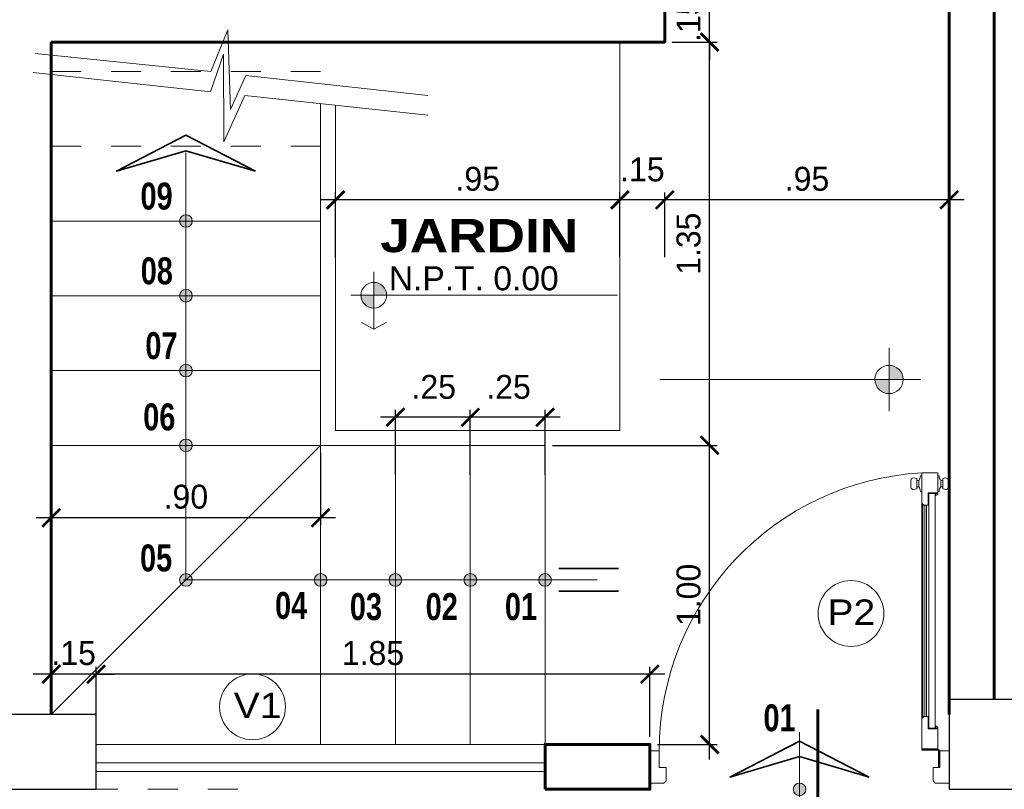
# Model space of a CAD drawing. Header units: metres. Extents: x -13 to 533, y -25 to 219.
# Tile 4 of 99: x 0.04 to 3.33, y 0 to 2.57. Entities that reach past the tile are written whole.
import ezdxf
from ezdxf.enums import TextEntityAlignment as Align

# ---------------------------------------------------------------- set-up
doc = ezdxf.new("R2010")
doc.units = ezdxf.units.M
for name, pattern in [('ACAD_ISO03W100', [30, 12, -18]), ('ACAD_ISO10W100', [18, 12, -3, 0, -3]), ('DASHDOT', [1, 0.5, -0.25, 0, -0.25]), ('DASHED2', [0.375, 0.25, -0.125]), ('HIDDEN', [0.375, 0.25, -0.125])]:
    doc.linetypes.add(name, pattern=pattern)
for name, color, linetype, lineweight in [('02', 7, 'Continuous', 50), ('COLUMNAS', 5, 'Continuous', 80), ('CORTES', 252, 'Continuous', 25), ('COTAS', 4, 'Continuous', 13), ('EJES', 251, 'Continuous', 20), ('NPT', 255, 'Continuous', 13), ('Pluma 0.2', 252, 'Continuous', 20), ('PLUMA 0.8', 1, 'Continuous', 60), ('Proyecciones', 252, 'DASHED2', 13), ('Textos', 7, 'Continuous', 0), ('VANOS', 254, 'Continuous', 20)]:
    doc.layers.add(name, color=color, linetype=linetype, lineweight=lineweight)
doc.layers.add('PLUMA 0.05', color=7, linetype='Continuous', lineweight=5, true_color=0x9c9c9c)
doc.styles.add('ARIAL BLACK', font='txt', dxfattribs={"height": 0.1})
doc.styles.add('joe1', font='impact.ttf')
doc.styles.add('STYLE1', font='arial.ttf', dxfattribs={"height": 0.3})
doc.styles.add('TEXTOCENT', font='GOTHIC.TTF')
doc.dimstyles.new('PLANTA50', dxfattribs={"dimscale": 0.5, "dimtxt": 0.2, "dimasz": 0.15, "dimexe": 0.1, "dimexo": 0.1, "dimgap": 0.1, "dimtad": 2, "dimzin": 7, "dimdsep": 46, "dimtxsty": 'TEXTOCENT', "dimblk": 'ARCHTICK', "dimcen": 0.2, "dimdle": 0.1, "dimclrd": 8, "dimclre": 8, "dimclrt": 256, "dimaunit": 1, "dimadec": 0, "dimazin": 0, "dimtfac": 1, "dimtix": 1, "dimtmove": 2, "dimatfit": 3, "dimldrblk": 'ARCHTICK', "dimfxl": 1, "dimtolj": 1, "dimtzin": 0, "dimarcsym": 0})

# ---------------------------------------------------------------- blocks, each defined once
blk = doc.blocks.new('A$C387263C3')
at = {"layer": 'PLUMA 0.05', "lineweight": 9}
blk.add_arc((0.0378, 0.108), 0.9309, 0, 86.6744, dxfattribs=at)
at = {"layer": 'Pluma 0.2', "lineweight": 9}
for p, q in [((0.0216, 1.018), (0.0123, 1.0203)), ((0.0216, 1.018), (0.0123, 1.0203)), ((0.0334, 1.027), (0.0378, 1.027)), ((0.0334, 1.027), (0.0378, 1.027)), ((0.0918, 1.0373), (0.0378, 1.0373)), ((0.0378, 1.0373), (0.0918, 1.0373)), ((0.0378, 0.9705), (0.0378, 1.0373)), ((0.0918, 1.0373), (0.0378, 1.0373)), ((0.0378, 1.0373), (0.0918, 1.0373)), ((0.0378, 0.9705), (0.0378, 1.0373)), ((0.0918, 0.9362), (0.0918, 1.0373)), ((0.0918, 0.9362), (0.0918, 1.0373)), ((0.0962, 1.027), (0.0918, 1.027)), ((0.0962, 1.027), (0.0918, 1.027)), ((0.108, 1.018), (0.1192, 1.0203)), ((0.108, 1.018), (0.1192, 1.0203)), ((0.0005, 0.997), (0.0005, 1.0044)), ((0.0005, 1.0044), (0.0035, 1.0044)), ((0.0005, 0.997), (0.0005, 1.0044)), ((0.0005, 1.0044), (0.0035, 1.0044)), ((0.0035, 0.997), (0.0005, 0.997)), ((0.0035, 0.997), (0.0005, 0.997)), ((0.0035, 0.9893), (0.0035, 1.0121)), ((0.0035, 0.9893), (0.0035, 1.0121)), ((0.0035, 1.0044), (0.0035, 0.997)), ((0.0035, 1.0044), (0.0035, 0.997)), ((0.0216, 0.9835), (0.0216, 1.018)), ((0.0216, 0.9835), (0.0216, 1.018)), ((0.0216, 1.0109), (0.0277, 1.0109)), ((0.0216, 1.0109), (0.0277, 1.0109)), ((0.0216, 0.9906), (0.0277, 0.9906)), ((0.0216, 0.9906), (0.0277, 0.9906)), ((0.0277, 0.9906), (0.0277, 1.0109)), ((0.0277, 0.9906), (0.0277, 1.0109)), ((0.108, 1.0109), (0.1019, 1.0109)), ((0.1019, 0.9906), (0.1019, 1.0109)), ((0.108, 1.0109), (0.1019, 1.0109)), ((0.1019, 0.9906), (0.1019, 1.0109)), ((0.108, 0.9906), (0.1019, 0.9906)), ((0.108, 0.9906), (0.1019, 0.9906)), ((0.108, 0.9835), (0.108, 1.018)), ((0.108, 0.9835), (0.108, 1.018)), ((0.128, 0.9893), (0.128, 1.0121)), ((0.128, 0.9893), (0.128, 1.0121)), ((0.0216, 0.9835), (0.0123, 0.9812)), ((0.0216, 0.9835), (0.0123, 0.9812)), ((0.0334, 0.9744), (0.0378, 0.9744)), ((0.0334, 0.9744), (0.0378, 0.9744)), ((0.0706, 0.9705), (0.0378, 0.9705)), ((0.0706, 0.9705), (0.0378, 0.9705)), ((0.0447, 0.9683), (0.0378, 0.9683)), ((0.0447, 0.9683), (0.0378, 0.9683)), ((0.0447, 0.9614), (0.0447, 0.9683)), ((0.0447, 0.9614), (0.0447, 0.9683)), ((0.0468, 0.9683), (0.0684, 0.9683)), ((0.0684, 0.9683), (0.0468, 0.9683)), ((0.0468, 0.5394), (0.0468, 0.9683)), ((0.0468, 0.514), (0.0468, 0.9683)), ((0.0468, 0.9683), (0.0684, 0.9683)), ((0.0684, 0.9683), (0.0468, 0.9683)), ((0.0468, 0.5394), (0.0468, 0.9683)), ((0.0468, 0.514), (0.0468, 0.9683)), ((0.0684, 0.9293), (0.0684, 0.9683)), ((0.0684, 0.9293), (0.0684, 0.9683)), ((0.0706, 0.9293), (0.0706, 0.9705)), ((0.0706, 0.9293), (0.0706, 0.9705)), ((0.0962, 0.9744), (0.0918, 0.9744)), ((0.0962, 0.9744), (0.0918, 0.9744)), ((0.108, 0.9835), (0.1192, 0.9812)), ((0.108, 0.9835), (0.1192, 0.9812)), ((0.0684, 0.9293), (0.0676, 0.9285)), ((0.0684, 0.9293), (0.0676, 0.9285)), ((0.0684, 0.9276), (0.0676, 0.9285)), ((0.0684, 0.9276), (0.0676, 0.9285)), ((0.0684, 0.5394), (0.0684, 0.9276)), ((0.0684, 0.514), (0.0684, 0.9276)), ((0.0684, 0.5394), (0.0684, 0.9276)), ((0.0684, 0.514), (0.0684, 0.9276)), ((0.0849, 0.9293), (0.0706, 0.9293)), ((0.0849, 0.9293), (0.0706, 0.9293)), ((0.0754, 0.2225), (0.0754, 0.9293)), ((0.0754, 0.2225), (0.0754, 0.9293)), ((0.0818, 0.2225), (0.0818, 0.9293)), ((0.0818, 0.2225), (0.0818, 0.9293)), ((0.0849, 0.9293), (0.0918, 0.9362)), ((0.0849, 0.9293), (0.0918, 0.9362)), ((0.0882, 0.2193), (0.0882, 0.9325)), ((0.0882, 0.2193), (0.0882, 0.9325)), ((0.09, 0.2174), (0.09, 0.9344)), ((0.09, 0.2174), (0.09, 0.9344)), ((0.0918, 0.2156), (0.0918, 0.9362)), ((0.0918, 0.2156), (0.0918, 0.9362)), ((0.0468, 0.5394), (0.0468, 0.1835)), ((0.0468, 0.5394), (0.0468, 0.1835)), ((0.0684, 0.5394), (0.0684, 0.2242)), ((0.0684, 0.5394), (0.0684, 0.2242)), ((0.0468, 0.514), (0.0468, 0.1835)), ((0.0468, 0.514), (0.0468, 0.1835)), ((0.0684, 0.514), (0.0684, 0.2242)), ((0.0684, 0.514), (0.0684, 0.2242)), ((0.0684, 0.2242), (0.0676, 0.2233)), ((0.0684, 0.2242), (0.0676, 0.2233)), ((0.0684, 0.2225), (0.0676, 0.2233)), ((0.0684, 0.2225), (0.0676, 0.2233)), ((0.0684, 0.2225), (0.0684, 0.1835)), ((0.0684, 0.2225), (0.0684, 0.1835)), ((0.0706, 0.2225), (0.0706, 0.1813)), ((0.0849, 0.2225), (0.0706, 0.2225)), ((0.0706, 0.2225), (0.0706, 0.1813)), ((0.0849, 0.2225), (0.0706, 0.2225)), ((0.0849, 0.2225), (0.0918, 0.2156)), ((0.0849, 0.2225), (0.0918, 0.2156)), ((0.0918, 0.2156), (0.0918, 0.1145)), ((0.0918, 0.2156), (0.0918, 0.1145)), ((0.0447, 0.1835), (0.0378, 0.1835)), ((0.0447, 0.1835), (0.0378, 0.1835)), ((0.0378, 0.1813), (0.0378, 0.1145)), ((0.0706, 0.1813), (0.0378, 0.1813)), ((0.0378, 0.1813), (0.0378, 0.1145)), ((0.0706, 0.1813), (0.0378, 0.1813)), ((0.0447, 0.1904), (0.0447, 0.1835)), ((0.0447, 0.1904), (0.0447, 0.1835)), ((0.0468, 0.1835), (0.0684, 0.1835)), ((0.0684, 0.1835), (0.0468, 0.1835)), ((0.0468, 0.1835), (0.0684, 0.1835)), ((0.0684, 0.1835), (0.0468, 0.1835)), ((0, 0), (0, 0.108)), ((0, 0.108), (0.0313, 0.108)), ((0, 0), (0, 0.108)), ((0, 0.108), (0.0313, 0.108)), ((0.0313, 0.0518), (0.0313, 0.108)), ((0.0313, 0.0518), (0.0313, 0.108)), ((0.0335, 0.054), (0.0335, 0.108)), ((0.0335, 0.108), (0.0356, 0.108)), ((0.0335, 0.054), (0.0335, 0.108)), ((0.0335, 0.108), (0.0356, 0.108)), ((0.0356, 0.054), (0.0356, 0.108)), ((0.0356, 0.054), (0.0356, 0.108)), ((0.0918, 0.1145), (0.0378, 0.1145)), ((0.0378, 0.1145), (0.0918, 0.1145)), ((0.0918, 0.1145), (0.0378, 0.1145)), ((0.0378, 0.1145), (0.0918, 0.1145)), ((0.0378, 0.1102), (0.0378, 0.1123)), ((0.0918, 0.1123), (0.0378, 0.1123)), ((0.0378, 0.1102), (0.0378, 0.1123)), ((0.0918, 0.1123), (0.0378, 0.1123)), ((0.0378, 0.1102), (0.0918, 0.1102)), ((0.0378, 0.1102), (0.0918, 0.1102)), ((0.0918, 0.1123), (0.0918, 0.1102)), ((0.0918, 0.1123), (0.0918, 0.1102)), ((0.9687, 0.0518), (0.9687, 0.108)), ((1, 0.108), (0.9687, 0.108)), ((0.9687, 0.0518), (0.9687, 0.108)), ((1, 0.108), (0.9687, 0.108)), ((1, 0), (1, 0.108)), ((1, 0), (1, 0.108)), ((0.0313, 0.0518), (0.054, 0.0518)), ((0.0313, 0.0518), (0.054, 0.0518)), ((0.0356, 0.054), (0.0335, 0.054)), ((0.0356, 0.054), (0.0335, 0.054)), ((0.054, 0.0069), (0.054, 0.0518)), ((0.054, 0.0069), (0.054, 0.0518)), ((0.9687, 0.0518), (0.946, 0.0518)), ((0.946, 0.0069), (0.946, 0.0518)), ((0.9687, 0.0518), (0.946, 0.0518)), ((0.946, 0.0069), (0.946, 0.0518)), ((0, 0), (0.0471, 0)), ((0, 0), (0.0471, 0)), ((0.0471, 0), (0.054, 0.0069)), ((0.0471, 0), (0.054, 0.0069)), ((0.9529, 0), (0.946, 0.0069)), ((0.9529, 0), (0.946, 0.0069)), ((1, 0), (0.9529, 0)), ((1, 0), (0.9529, 0))]:
    blk.add_line(p, q, dxfattribs=at)
for centre, major_axis, ratio, start_param, end_param in [((0.0116, 1.0121), (0.00575, 0.00575), 1, 0.703792, 2.356194), ((0.0116, 1.0121), (0.00575, 0.00575), 1, 0.703792, 2.356194), ((0.0078, 1.0271), (0.0182, 0.0182), 1, -1.468973, -0.787147), ((0.0078, 1.0271), (0.0182, 0.0182), 1, -1.468973, -0.787147), ((0.1218, 1.0271), (0.0182, -0.0182), 1, 3.92874, 4.610566), ((0.1218, 1.0271), (0.0182, -0.0182), 1, 3.92874, 4.610566), ((0.1198, 1.0121), (0.00575, 0.00575), 1, -0.785398, 0.867005), ((0.1198, 1.0121), (0.00575, 0.00575), 1, -0.785398, 0.867005), ((0.0116, 0.9893), (0.00575, -0.00575), 1, 3.926991, 5.579394), ((0.0116, 0.9893), (0.00575, -0.00575), 1, 3.926991, 5.579394), ((0.0078, 0.9744), (0.0182, -0.0182), 1, 0.787147, 1.468973), ((0.0078, 0.9744), (0.0182, -0.0182), 1, 0.787147, 1.468973), ((0.1218, 0.9744), (0.0182, 0.0182), 1, 1.672619, 2.354445), ((0.1218, 0.9744), (0.0182, 0.0182), 1, 1.672619, 2.354445), ((0.1198, 0.9893), (0.00575, -0.00575), 1, 5.41618, 7.068584), ((0.1198, 0.9893), (0.00575, -0.00575), 1, 5.41618, 7.068584), ((0.0447, 0.9683), (0.00485, -0.00485), 1, 3.926991, 5.497787), ((0.0447, 0.9683), (0.00485, -0.00485), 1, 3.926991, 5.497787), ((0.0447, 0.1835), (0.00485, 0.00485), 1, 0.785398, 2.356194), ((0.0447, 0.1835), (0.00485, 0.00485), 1, 0.785398, 2.356194), ((0.0356, 0.1102), (0.00153, 0.00153), 0.999998, 2.531896, 8.815081), ((0.0356, 0.1102), (0.00153, 0.00153), 0.999998, 2.531896, 8.815081)]:
    blk.add_ellipse(centre, major_axis=major_axis, ratio=ratio, start_param=start_param, end_param=end_param, dxfattribs=at)
blk = doc.blocks.new('A$C47D15B09')
at = {"layer": 'COTAS'}
h = blk.add_hatch(color=256, dxfattribs=at)
edge = h.paths.add_edge_path()
edge.add_arc((0.1908, 0.2324), 0.0211, 0, 360)
at = {"layer": 'COTAS', "lineweight": 35}
for p, q in [((0.2365, 0.2703), (0.4365, 0.2703)), ((0.2365, 0.1944), (0.4365, 0.1944))]:
    blk.add_line(p, q, dxfattribs=at)
at = {"layer": 'COTAS'}
blk.add_line((0, 0.2324), (0.3, 0.2324), dxfattribs=at)
at = {"layer": 'COTAS', "lineweight": 35}
blk.add_lwpolyline([(0.15, 0.4647), (0.03, 0.2324), (0.15, 0), (0.0816, 0.2324), (0.15, 0.4647)], dxfattribs=at)
at = {"layer": 'COTAS'}
blk.add_circle((0.1908, 0.2324), 0.0211, dxfattribs=at)
blk = doc.blocks.new('A$C09B35947')
at = {"layer": 'COTAS'}
for p, q in [((0.2322, 1.6195), (0.1676, 1.0271)), ((0.2949, 1.6126), (0.2348, 1.0258)), ((0.1676, 1.0271), (0.2932, 0.9835)), ((0.2348, 1.0258), (0.3741, 0.9692)), ((0.2932, 0.9835), (0, 0.9817)), ((0, 0.9817), (0.155, 0.9114)), ((0.3741, 0.9692), (0.1078, 0.9596)), ((0.1078, 0.9596), (0.2221, 0.9086)), ((0.155, 0.9114), (0.089, 0.3011)), ((0.2221, 0.9086), (0.155, 0.3011))]:
    blk.add_line(p, q, dxfattribs=at)
blk = doc.blocks.new('nivel')
at = {"layer": 'NPT', "ltscale": 2}
h = blk.add_hatch(color=256, dxfattribs=at)
h.paths.add_polyline_path([(0, 0.0392, 0.413106), (-0.0394, 0), (0, 0)])
h.paths.add_polyline_path([(0.0394, -0.0001, 0.000946), (0.0394, 0), (0, 0), (0, -0.0395, 0.414214)])
for points in [[(0, 0.088), (0, -0.088)], [(-0.0872, 0), (0.6377, 0)]]:
    blk.add_lwpolyline(points, dxfattribs=at)
blk.add_circle((0, -0.0001), 0.0394, dxfattribs=at)
blk = doc.blocks.new('A$C7ABB6997')
at = {"layer": 'EJES', "color": 250, "linetype": 'DASHDOT', "ltscale": 0.01}
blk.add_line((0.22, 0.6), (0.22, 2.75), dxfattribs=at)
at = {"layer": 'EJES', "color": 250, "lineweight": 40}
blk.add_circle((0.22, 2.97), 0.22, dxfattribs=at)
blk = doc.blocks.new('_ARCHTICK')
at = {"color": 0, "linetype": 'ByBlock', "const_width": 0.15}
blk.add_lwpolyline([(-0.5, -0.5), (0.5, 0.5)], dxfattribs=at)
blk = doc.blocks.new('*D173')
at = {"layer": 'COTAS', "color": 251, "linetype": 'Continuous', "lineweight": -2, "transparency": 16777216}
for p, q in [((2.2, 1.7789), (2.2, 1.9956)), ((3.15, 1.7788), (3.15, 1.9956)), ((3.2, 1.9706), (2.15, 1.9706))]:
    blk.add_line(p, q, dxfattribs=at)
at = {"layer": 'Defpoints', "color": 0, "linetype": 'Continuous', "lineweight": 5, "transparency": 16777216}
for p in [(2.2, 1.9706), (2.2, 1.7539), (3.15, 1.7538)]:
    blk.add_point(p, dxfattribs=at)
at = {"layer": 'COTAS', "color": 251, "linetype": 'Continuous', "lineweight": -2, "transparency": 16777216, "xscale": 0.06, "yscale": 0.06, "zscale": 0.06, "rotation": 180}
blk.add_blockref('_ARCHTICK', (2.2, 1.9706), dxfattribs=at)
at = {"layer": 'COTAS', "color": 251, "linetype": 'Continuous', "lineweight": -2, "transparency": 16777216, "xscale": 0.06, "yscale": 0.06, "zscale": 0.06}
blk.add_blockref('_ARCHTICK', (3.15, 1.9706), dxfattribs=at)
at = {"layer": 'COTAS', "color": 2, "linetype": 'Continuous', "lineweight": 5, "transparency": 16777216, "insert": (2.675, 2.0406), "char_height": 0.08, "attachment_point": 5}
blk.add_mtext('\\A1;.95', dxfattribs=at)
blk = doc.blocks.new('*D174')
at = {"layer": 'COTAS', "color": 251, "linetype": 'Continuous', "lineweight": -2, "transparency": 16777216}
for p, q in [((2.05, 1.7788), (2.05, 1.9956)), ((2.2, 1.7788), (2.2, 1.9956)), ((2.25, 1.9706), (2, 1.9706))]:
    blk.add_line(p, q, dxfattribs=at)
at = {"layer": 'Defpoints', "color": 0, "linetype": 'Continuous', "lineweight": 5, "transparency": 16777216}
for p in [(2.05, 1.9706), (2.05, 1.7538), (2.2, 1.7538)]:
    blk.add_point(p, dxfattribs=at)
at = {"layer": 'COTAS', "color": 251, "linetype": 'Continuous', "lineweight": -2, "transparency": 16777216, "xscale": 0.06, "yscale": 0.06, "zscale": 0.06, "rotation": 180}
blk.add_blockref('_ARCHTICK', (2.05, 1.9706), dxfattribs=at)
at = {"layer": 'COTAS', "color": 251, "linetype": 'Continuous', "lineweight": -2, "transparency": 16777216, "xscale": 0.06, "yscale": 0.06, "zscale": 0.06}
blk.add_blockref('_ARCHTICK', (2.2, 1.9706), dxfattribs=at)
at = {"layer": 'COTAS', "color": 2, "linetype": 'Continuous', "lineweight": 5, "transparency": 16777216, "insert": (2.125, 2.072), "char_height": 0.08, "attachment_point": 5}
blk.add_mtext('\\A1;.15', dxfattribs=at)
blk = doc.blocks.new('*D175')
at = {"layer": 'COTAS', "color": 251, "linetype": 'Continuous', "lineweight": -2, "transparency": 16777216}
for p, q in [((1.1, 1.7789), (1.1, 1.9956)), ((2.05, 1.7788), (2.05, 1.9956)), ((2.1, 1.9706), (1.05, 1.9706))]:
    blk.add_line(p, q, dxfattribs=at)
at = {"layer": 'Defpoints', "color": 0, "linetype": 'Continuous', "lineweight": 5, "transparency": 16777216}
for p in [(1.1, 1.9706), (1.1, 1.7539), (2.05, 1.7538)]:
    blk.add_point(p, dxfattribs=at)
at = {"layer": 'COTAS', "color": 251, "linetype": 'Continuous', "lineweight": -2, "transparency": 16777216, "xscale": 0.06, "yscale": 0.06, "zscale": 0.06, "rotation": 180}
blk.add_blockref('_ARCHTICK', (1.1, 1.9706), dxfattribs=at)
at = {"layer": 'COTAS', "color": 251, "linetype": 'Continuous', "lineweight": -2, "transparency": 16777216, "xscale": 0.06, "yscale": 0.06, "zscale": 0.06}
blk.add_blockref('_ARCHTICK', (2.05, 1.9706), dxfattribs=at)
at = {"layer": 'COTAS', "color": 2, "linetype": 'Continuous', "lineweight": 5, "transparency": 16777216, "insert": (1.575, 2.0406), "char_height": 0.08, "attachment_point": 5}
blk.add_mtext('\\A1;.95', dxfattribs=at)
blk = doc.blocks.new('*D176')
at = {"layer": 'COTAS', "color": 251, "linetype": 'Continuous', "lineweight": -2, "transparency": 16777216}
for p, q in [((1.55, 1.0518), (1.55, 1.2687)), ((1.8, 1.0518), (1.8, 1.2687)), ((1.85, 1.2437), (1.5, 1.2437))]:
    blk.add_line(p, q, dxfattribs=at)
at = {"layer": 'Defpoints', "color": 0, "linetype": 'Continuous', "lineweight": 5, "transparency": 16777216}
for p in [(1.55, 1.2437), (1.55, 1.0268), (1.8, 1.0268)]:
    blk.add_point(p, dxfattribs=at)
at = {"layer": 'COTAS', "color": 251, "linetype": 'Continuous', "lineweight": -2, "transparency": 16777216, "xscale": 0.06, "yscale": 0.06, "zscale": 0.06, "rotation": 180}
blk.add_blockref('_ARCHTICK', (1.55, 1.2437), dxfattribs=at)
at = {"layer": 'COTAS', "color": 251, "linetype": 'Continuous', "lineweight": -2, "transparency": 16777216, "xscale": 0.06, "yscale": 0.06, "zscale": 0.06}
blk.add_blockref('_ARCHTICK', (1.8, 1.2437), dxfattribs=at)
at = {"layer": 'COTAS', "color": 2, "linetype": 'Continuous', "lineweight": 5, "transparency": 16777216, "insert": (1.678, 1.345), "char_height": 0.08, "attachment_point": 5}
blk.add_mtext('\\A1;.25', dxfattribs=at)
blk = doc.blocks.new('*D177')
at = {"layer": 'COTAS', "color": 251, "linetype": 'Continuous', "lineweight": -2, "transparency": 16777216}
for p, q in [((1.3, 1.0518), (1.3, 1.2687)), ((1.55, 1.0518), (1.55, 1.2687)), ((1.6, 1.2437), (1.25, 1.2437))]:
    blk.add_line(p, q, dxfattribs=at)
at = {"layer": 'Defpoints', "color": 0, "linetype": 'Continuous', "lineweight": 5, "transparency": 16777216}
for p in [(1.3, 1.2437), (1.3, 1.0268), (1.55, 1.0268)]:
    blk.add_point(p, dxfattribs=at)
at = {"layer": 'COTAS', "color": 251, "linetype": 'Continuous', "lineweight": -2, "transparency": 16777216, "xscale": 0.06, "yscale": 0.06, "zscale": 0.06, "rotation": 180}
blk.add_blockref('_ARCHTICK', (1.3, 1.2437), dxfattribs=at)
at = {"layer": 'COTAS', "color": 251, "linetype": 'Continuous', "lineweight": -2, "transparency": 16777216, "xscale": 0.06, "yscale": 0.06, "zscale": 0.06}
blk.add_blockref('_ARCHTICK', (1.55, 1.2437), dxfattribs=at)
at = {"layer": 'COTAS', "color": 2, "linetype": 'Continuous', "lineweight": 5, "transparency": 16777216, "insert": (1.428, 1.345), "char_height": 0.08, "attachment_point": 5}
blk.add_mtext('\\A1;.25', dxfattribs=at)
blk = doc.blocks.new('YE')
at = {"layer": 'COLUMNAS', "color": 160, "linetype": 'Continuous', "lineweight": 30}
for points in [[(302.9128, 78.6308), (302.6128, 78.6308), (302.6128, 78.3308), (302.9128, 78.3308)], [(299.7628, 78.5808), (299.4628, 78.5808), (299.4628, 78.3308), (299.7628, 78.3308)]]:
    blk.add_lwpolyline(points, close=True, dxfattribs=at)
blk = doc.blocks.new('*D324')
at = {"layer": 'COTAS', "color": 251, "linetype": 'Continuous', "lineweight": -2, "transparency": 16777216}
for p, q in [((0.3, 0.15), (0.3, 0.41)), ((2.15, 0.175), (2.15, 0.41)), ((2.2, 0.385), (0.25, 0.385))]:
    blk.add_line(p, q, dxfattribs=at)
at = {"layer": 'Defpoints', "color": 0, "linetype": 'Continuous', "lineweight": 5, "transparency": 16777216}
for p in [(0.3, 0.385), (2.15, 0.15), (0.3, 0.125)]:
    blk.add_point(p, dxfattribs=at)
at = {"layer": 'COTAS', "color": 251, "linetype": 'Continuous', "lineweight": -2, "transparency": 16777216, "xscale": 0.06, "yscale": 0.06, "zscale": 0.06, "rotation": 180}
blk.add_blockref('_ARCHTICK', (0.3, 0.385), dxfattribs=at)
at = {"layer": 'COTAS', "color": 251, "linetype": 'Continuous', "lineweight": -2, "transparency": 16777216, "xscale": 0.06, "yscale": 0.06, "zscale": 0.06}
blk.add_blockref('_ARCHTICK', (2.15, 0.385), dxfattribs=at)
at = {"layer": 'COTAS', "color": 2, "linetype": 'Continuous', "lineweight": 5, "transparency": 16777216, "insert": (1.225, 0.455), "char_height": 0.08, "attachment_point": 5}
blk.add_mtext('\\A1;1.85', dxfattribs=at)
blk = doc.blocks.new('*D325')
at = {"layer": 'COTAS', "color": 251, "linetype": 'Continuous', "lineweight": -2, "transparency": 16777216}
for p, q in [((0.15, 0.275), (0.15, 0.41)), ((0.3, 0.15), (0.3, 0.41)), ((0.15, 0.385), (0.09, 0.385)), ((0.3, 0.385), (0.15, 0.385)), ((0.3, 0.385), (0.36, 0.385))]:
    blk.add_line(p, q, dxfattribs=at)
at = {"layer": 'Defpoints', "color": 0, "linetype": 'Continuous', "lineweight": 5, "transparency": 16777216}
for p in [(0.15, 0.385), (0.15, 0.25), (0.3, 0.125)]:
    blk.add_point(p, dxfattribs=at)
at = {"layer": 'COTAS', "color": 251, "linetype": 'Continuous', "lineweight": -2, "transparency": 16777216, "xscale": 0.06, "yscale": 0.06, "zscale": 0.06}
blk.add_blockref('_ARCHTICK', (0.15, 0.385), dxfattribs=at)
at = {"layer": 'COTAS', "color": 251, "linetype": 'Continuous', "lineweight": -2, "transparency": 16777216, "xscale": 0.06, "yscale": 0.06, "zscale": 0.06, "rotation": 180}
blk.add_blockref('_ARCHTICK', (0.3, 0.385), dxfattribs=at)
at = {"layer": 'COTAS', "color": 2, "linetype": 'Continuous', "lineweight": 5, "transparency": 16777216, "insert": (0.225, 0.455), "char_height": 0.08, "attachment_point": 5}
blk.add_mtext('\\A1;.15', dxfattribs=at)
blk = doc.blocks.new('*D326')
at = {"layer": 'COTAS', "color": 251, "linetype": 'Continuous', "lineweight": -2, "transparency": 16777216}
for p, q in [((2.3496, 0.1), (2.3496, 1.2)), ((1.825, 1.15), (2.3746, 1.15)), ((2.175, 0.15), (2.3746, 0.15))]:
    blk.add_line(p, q, dxfattribs=at)
at = {"layer": 'Defpoints', "color": 0, "linetype": 'Continuous', "lineweight": 5, "transparency": 16777216}
for p in [(1.8, 1.15), (2.3496, 1.15), (2.15, 0.15)]:
    blk.add_point(p, dxfattribs=at)
at = {"layer": 'COTAS', "color": 251, "linetype": 'Continuous', "lineweight": -2, "transparency": 16777216, "xscale": 0.06, "yscale": 0.06, "zscale": 0.06}
for p, rotation in [((2.3496, 1.15), 90), ((2.3496, 0.15), 270)]:
    blk.add_blockref('_ARCHTICK', p, dxfattribs=dict(at, rotation=rotation))
at = {"layer": 'COTAS', "color": 2, "linetype": 'Continuous', "lineweight": 5, "transparency": 16777216, "insert": (2.2796, 0.65), "char_height": 0.08, "attachment_point": 5, "rotation": 90}
blk.add_mtext('\\A1;1.00', dxfattribs=at)
blk = doc.blocks.new('*D327')
at = {"layer": 'COTAS', "color": 251, "linetype": 'Continuous', "lineweight": -2, "transparency": 16777216}
for p, q in [((2.3496, 1.1), (2.3496, 2.5481)), ((2.225, 2.4981), (2.3746, 2.4981)), ((1.825, 1.15), (2.3746, 1.15))]:
    blk.add_line(p, q, dxfattribs=at)
at = {"layer": 'Defpoints', "color": 0, "linetype": 'Continuous', "lineweight": 5, "transparency": 16777216}
for p in [(2.2, 2.4981), (2.3496, 2.4981), (1.8, 1.15)]:
    blk.add_point(p, dxfattribs=at)
at = {"layer": 'COTAS', "color": 251, "linetype": 'Continuous', "lineweight": -2, "transparency": 16777216, "xscale": 0.06, "yscale": 0.06, "zscale": 0.06}
for p, rotation in [((2.3496, 2.4981), 90), ((2.3496, 1.15), 270)]:
    blk.add_blockref('_ARCHTICK', p, dxfattribs=dict(at, rotation=rotation))
at = {"layer": 'COTAS', "color": 2, "linetype": 'Continuous', "lineweight": 5, "transparency": 16777216, "insert": (2.2796, 1.824), "char_height": 0.08, "attachment_point": 5, "rotation": 90}
blk.add_mtext('\\A1;1.35', dxfattribs=at)
blk = doc.blocks.new('*D328')
at = {"layer": 'COTAS', "color": 251, "linetype": 'Continuous', "lineweight": -2, "transparency": 16777216}
for p, q in [((2.3496, 2.6481), (2.3496, 2.7081)), ((2.075, 2.6481), (2.3746, 2.6481)), ((2.3496, 2.4981), (2.3496, 2.6481)), ((2.225, 2.4981), (2.3746, 2.4981)), ((2.3496, 2.4981), (2.3496, 2.4381))]:
    blk.add_line(p, q, dxfattribs=at)
at = {"layer": 'Defpoints', "color": 0, "linetype": 'Continuous', "lineweight": 5, "transparency": 16777216}
for p in [(2.05, 2.6481), (2.3496, 2.6481), (2.2, 2.4981)]:
    blk.add_point(p, dxfattribs=at)
at = {"layer": 'COTAS', "color": 251, "linetype": 'Continuous', "lineweight": -2, "transparency": 16777216, "xscale": 0.06, "yscale": 0.06, "zscale": 0.06}
for p, rotation in [((2.3496, 2.6481), 270), ((2.3496, 2.4981), 90)]:
    blk.add_blockref('_ARCHTICK', p, dxfattribs=dict(at, rotation=rotation))
at = {"layer": 'COTAS', "color": 2, "linetype": 'Continuous', "lineweight": 5, "transparency": 16777216, "insert": (2.2796, 2.5731), "char_height": 0.08, "attachment_point": 5, "rotation": 90}
blk.add_mtext('\\A1;.15', dxfattribs=at)
blk = doc.blocks.new('*D372')
at = {"layer": 'COTAS', "color": 251, "linetype": 'Continuous', "lineweight": -2, "transparency": 16777216}
for p, q in [((0.15, 1.125), (0.15, 0.8828)), ((1.05, 1.125), (1.05, 0.8828)), ((1.1, 0.9078), (0.1, 0.9078))]:
    blk.add_line(p, q, dxfattribs=at)
at = {"layer": 'Defpoints', "color": 0, "linetype": 'Continuous', "lineweight": 5, "transparency": 16777216}
for p in [(0.15, 1.15), (1.05, 1.15), (0.15, 0.9078)]:
    blk.add_point(p, dxfattribs=at)
at = {"layer": 'COTAS', "color": 251, "linetype": 'Continuous', "lineweight": -2, "transparency": 16777216, "xscale": 0.06, "yscale": 0.06, "zscale": 0.06, "rotation": 180}
blk.add_blockref('_ARCHTICK', (0.15, 0.9078), dxfattribs=at)
at = {"layer": 'COTAS', "color": 251, "linetype": 'Continuous', "lineweight": -2, "transparency": 16777216, "xscale": 0.06, "yscale": 0.06, "zscale": 0.06}
blk.add_blockref('_ARCHTICK', (1.05, 0.9078), dxfattribs=at)
at = {"layer": 'COTAS', "color": 2, "linetype": 'Continuous', "lineweight": 5, "transparency": 16777216, "insert": (0.6, 0.9778), "char_height": 0.08, "attachment_point": 5}
blk.add_mtext('\\A1;.90', dxfattribs=at)
blk = doc.blocks.new('rtyjety')
at = {"layer": 'NPT', "lineweight": 20, "extrusion": (-1.47885e-11, -2.65303e-07, 1)}
h = blk.add_hatch(color=256, dxfattribs=at)
h.paths.add_polyline_path([(-24.4202, -23.5312), (-24.4202, -23.6249), (-24.3264, -23.6249, 0.414214)])
h.paths.add_polyline_path([(-24.4202, -23.6249), (-24.5139, -23.6249, 0.414214), (-24.4202, -23.7187)])
at = {"layer": 'NPT', "lineweight": 20, "extrusion": (-1.2658e-11, -2.65304e-07, 1)}
for p, q in [((-24.4202, -23.4537, 0), (-24.4202, -23.8712, 0)), ((-24.5882, -23.6249, 0), (-22.6454, -23.6249, 0)), ((-24.4202, -23.8712, 0), (-24.5106, -23.8231, 0)), ((-24.4202, -23.8712, 0), (-24.3297, -23.8231, 0))]:
    blk.add_line(p, q, dxfattribs=at)
blk.add_circle((-24.4202, -23.6249, 0), 0.0938, dxfattribs=at)

msp = doc.modelspace()

# ---------------------------------------------------------------- hatches: boundary and pattern name
at = {"layer": 'COTAS'}
h = msp.add_hatch(color=256, dxfattribs=at)
edge = h.paths.add_edge_path()
edge.add_arc((0.6, 1.9), 0.0211, 0, 360)
h = msp.add_hatch(color=256, dxfattribs=at)
edge = h.paths.add_edge_path()
edge.add_arc((0.6, 1.65), 0.0211, 0, 360)
h = msp.add_hatch(color=256, dxfattribs=at)
edge = h.paths.add_edge_path()
edge.add_arc((0.6, 1.4), 0.0211, 0, 360)
h = msp.add_hatch(color=256, dxfattribs=at)
edge = h.paths.add_edge_path()
edge.add_arc((0.6, 1.15), 0.0211, 0, 360)
h = msp.add_hatch(color=256, dxfattribs=at)
edge = h.paths.add_edge_path()
edge.add_arc((0.6, 0.7), 0.0211, 0, 360)
h = msp.add_hatch(color=256, dxfattribs=at)
edge = h.paths.add_edge_path()
edge.add_arc((1.05, 0.7), 0.0211, 0, 360)
h = msp.add_hatch(color=256, dxfattribs=at)
edge = h.paths.add_edge_path()
edge.add_arc((1.3, 0.7), 0.0211, 0, 360)
h = msp.add_hatch(color=256, dxfattribs=at)
edge = h.paths.add_edge_path()
edge.add_arc((1.55, 0.7), 0.0211, 0, 360)
h = msp.add_hatch(color=256, dxfattribs=at)
edge = h.paths.add_edge_path()
edge.add_arc((1.8, 0.7), 0.0211, 0, 360)

# ---------------------------------------------------------------- linework, layer by layer
at = {"layer": '02', "color": 2, "linetype": 'Continuous', "lineweight": 5}
for centre in [(2.8219, 0.5877), (0.8227, 0.2759)]:
    msp.add_circle(centre, 0.11, dxfattribs=at)
at = {"layer": 'CORTES', "linetype": 'ACAD_ISO10W100', "lineweight": 60, "ltscale": 0.05}
msp.add_lwpolyline([(2.7109, 0.2669), (2.7109, -2.2967)], dxfattribs=at)
at = {"layer": 'COTAS', "color": 251, "linetype": 'Continuous', "lineweight": 5}
for p, q in [((0.6, 2.1295), (0.6, 0.7)), ((1.974, 0.7), (0.5917, 0.7))]:
    msp.add_line(p, q, dxfattribs=at)
at = {"layer": 'COTAS', "lineweight": 35}
for p, q in [((1.8457, 0.7379), (2.0457, 0.7379)), ((1.8457, 0.6621), (2.0457, 0.6621))]:
    msp.add_line(p, q, dxfattribs=at)
msp.add_lwpolyline([(0.8324, 2.0667), (0.6, 2.1867), (0.3676, 2.0667), (0.6, 2.1351), (0.8324, 2.0667)], dxfattribs=at)
at = {"layer": 'COTAS'}
for centre in [(0.6, 1.9), (0.6, 1.65), (0.6, 1.4), (0.6, 1.15), (0.6, 0.7), (1.05, 0.7), (1.3, 0.7), (1.55, 0.7), (1.8, 0.7)]:
    msp.add_circle(centre, 0.0211, dxfattribs=at)
at = {"layer": 'Pluma 0.2'}
msp.add_line((2.05, 2.4981), (2.05, 1.2), dxfattribs=at)
at = {"layer": 'Pluma 0.2', "color": 0, "linetype": 'HIDDEN', "lineweight": 5, "ltscale": 0.3}
for points in [[(0.15, 2.4), (1.05, 2.4)], [(0.15, 2.15), (1.05, 2.15)]]:
    msp.add_lwpolyline(points, dxfattribs=at)
at = {"layer": 'Pluma 0.2', "color": 0}
for points in [[(1.8, 1.15), (1.05, 1.15), (1.05, 2.2923)], [(2.05, 1.2), (1.1, 1.2), (1.1, 2.2869)], [(0.15, 1.9), (1.05, 1.9)], [(0.15, 1.65), (1.05, 1.65)], [(0.15, 1.4), (1.05, 1.4)], [(1.05, 0.15), (1.05, 1.25)], [(1.8, 1.15), (1.8, 1.2)], [(0.15, 1.15), (1.05, 1.15)], [(1.05, 1.15), (0.15, 0.25)], [(1.3, 0.15), (1.3, 1.15)], [(1.55, 0.15), (1.55, 1.15)], [(1.8, 0.15), (1.8, 1.15)], [(0.3, 0.15), (1.8, 0.15)]]:
    msp.add_lwpolyline(points, dxfattribs=at)
at = {"layer": 'Pluma 0.2', "color": 0, "linetype": 'Continuous', "lineweight": 5}
for points in [[(0.3, 0.0891), (1.8, 0.0891)], [(0.3, 0.0591), (1.8, 0.0591)]]:
    msp.add_lwpolyline(points, dxfattribs=at)
at = {"layer": 'PLUMA 0.8'}
for points in [[(0.15, 2.6481), (2.05, 2.6481), (2.05, 3.7), (2.2, 3.7), (2.2, 2.4981), (0.15, 2.4981)], [(3.3, 0.3), (3.3, 3.425), (3.15, 3.425), (3.15, 0.25)], [(0.15, 2.4981), (0.15, 0.25)], [(1.8, 0), (2.15, 0), (2.15, 0.15), (1.8, 0.15), (1.8, 0)]]:
    msp.add_lwpolyline(points, dxfattribs=at)

# ---------------------------------------------------------------- block references
at = {"layer": 'COLUMNAS', "linetype": 'Continuous', "lineweight": 50}
msp.add_blockref('YE', (-299.4628, -78.3308), dxfattribs=at)
at = {"layer": 'COTAS', "linetype": 'ACAD_ISO03W100', "ltscale": 0.25, "rotation": 90.00000000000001}
msp.add_blockref('A$C09B35947', (1.7088, 2.1646), dxfattribs=at)
at = {"layer": 'COTAS', "rotation": 270}
msp.add_blockref('A$C47D15B09', (2.4176, 0.1908), dxfattribs=at)
at = {"layer": 'EJES', "ltscale": 0.5, "rotation": 90.00000000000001}
msp.add_blockref('A$C7ABB6997', (1.373, -0.22), dxfattribs=at)
at = {"layer": 'NPT', "extrusion": (1.2658e-11, 2.65304e-07, 1), "xscale": 0.4585692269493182, "yscale": 0.4585692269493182, "zscale": 0.4585692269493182}
msp.add_blockref('rtyjety', (12.426, 12.4855, 0), dxfattribs=at)
at = {"layer": 'Proyecciones', "linetype": 'ACAD_ISO03W100', "ltscale": 0.005, "xscale": -1.199999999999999, "yscale": 1.199999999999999, "zscale": 1.199999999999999}
msp.add_blockref('nivel', (2.9491, 1.3703, 0), dxfattribs=at)
at = {"layer": 'VANOS', "xscale": -1}
msp.add_blockref('A$C387263C3', (3.15, 0.021), dxfattribs=at)

# ---------------------------------------------------------------- texts
at = {"color": 9, "linetype": 'Continuous', "style": 'STYLE1', "width": 1.1}
for s, p in [('P2', (2.7433, 0.5497)), ('V1', (0.7597, 0.2379))]:
    msp.add_text(s, height=0.085, dxfattribs=at).set_placement(p)
at = {"layer": 'COTAS', "style": 'joe1'}
for s, p in [('09', (0.4483, 1.9383)), ('08', (0.4491, 1.6883)), ('07', (0.4645, 1.4383)), ('06', (0.4574, 1.2001)), ('05', (0.4467, 0.7286)), ('04', (0.8979, 0.5698)), ('03', (1.1478, 0.5659)), ('02', (1.4009, 0.5659)), ('01', (1.6658, 0.5659)), ('01', (2.5295, 0.1941))]:
    msp.add_text(s, height=0.09, dxfattribs=at).set_placement(p)
at = {"layer": 'Textos', "color": 30, "style": 'STYLE1'}
msp.add_text('N.P.T.', height=0.08025, rotation=360, dxfattribs=at).set_placement((1.278, 1.6682, 0))
at = {"layer": 'Textos', "style": 'ARIAL BLACK'}
msp.add_attdef('JARDIN', text='dormitorioo', height=0.111039, rotation=360, dxfattribs=at).set_placement((1.5798, 1.7958, 0), align=Align.CENTER)
at = {"layer": 'Textos', "color": 30, "style": 'STYLE1'}
msp.add_attdef('0.00', (1.6272, 1.6682, 0), '+/- 0.00', height=0.08025, rotation=360, dxfattribs=at)

# ---------------------------------------------------------------- dimensions: what is measured, and where the dimension line sits
at = {"layer": 'COTAS', "linetype": 'Continuous', "lineweight": 5}
for base, p1, p2, angle, picture, middle in [((2.3496, 2.6481), (2.2, 2.4981), (2.05, 2.6481), 90, '*D328', (2.2796, 2.5731)), ((2.3496, 2.4981), (1.8, 1.15), (2.2, 2.4981), 90, '*D327', (2.2796, 1.824)), ((1.1, 1.9706), (2.05, 1.7538), (1.1, 1.7539), 180, '*D175', (1.575, 2.0406)), ((2.2, 1.9706), (3.15, 1.7538), (2.2, 1.7539), 180, '*D173', (2.675, 2.0406)), ((2.3496, 1.15), (2.15, 0.15), (1.8, 1.15), 90, '*D326', (2.2796, 0.65))]:
    dim = msp.add_linear_dim(base=base, p1=p1, p2=p2, angle=angle, dimstyle='PLANTA50', override={"dimtxt": 0.16, "dimasz": 0.12, "dimexe": 0.05, "dimexo": 0.05, "dimgap": 0.06, "dimtad": 1, "dimtxsty": 'Standard', "dimclrd": 251, "dimclre": 251, "dimclrt": 2}, dxfattribs=at)
    dim.commit()
    dim.dimension.update_dxf_attribs({"geometry": picture, "text_midpoint": middle})
for base, p1, p2, picture, middle in [((2.05, 1.9706), (2.2, 1.7538), (2.05, 1.7538), '*D174', (2.125, 2.072)), ((1.3, 1.2437), (1.55, 1.0268), (1.3, 1.0268), '*D177', (1.428, 1.345)), ((1.55, 1.2437), (1.8, 1.0268), (1.55, 1.0268), '*D176', (1.678, 1.345))]:
    dim = msp.add_linear_dim(base=base, p1=p1, p2=p2, angle=180, dimstyle='PLANTA50', override={"dimtxt": 0.16, "dimasz": 0.12, "dimexe": 0.05, "dimexo": 0.05, "dimgap": 0.06, "dimtad": 1, "dimtxsty": 'Standard', "dimclrd": 251, "dimclre": 251, "dimclrt": 2}, dxfattribs=at)
    dim.commit()
    dim.dimension.update_dxf_attribs({"geometry": picture, "text_midpoint": middle, "dimtype": 160})
for base, p1, p2, picture, middle in [((0.15, 0.9078), (1.05, 1.15), (0.15, 1.15), '*D372', (0.6, 0.9778)), ((0.15, 0.385), (0.3, 0.125), (0.15, 0.25), '*D325', (0.225, 0.455)), ((0.3, 0.385), (2.15, 0.15), (0.3, 0.125), '*D324', (1.225, 0.455))]:
    dim = msp.add_linear_dim(base=base, p1=p1, p2=p2, dimstyle='PLANTA50', override={"dimtxt": 0.16, "dimasz": 0.12, "dimexe": 0.05, "dimexo": 0.05, "dimgap": 0.06, "dimtad": 1, "dimtxsty": 'Standard', "dimclrd": 251, "dimclre": 251, "dimclrt": 2}, dxfattribs=at)
    dim.commit()
    dim.dimension.update_dxf_attribs({"geometry": picture, "text_midpoint": middle})

doc.saveas('drawing.dxf')
